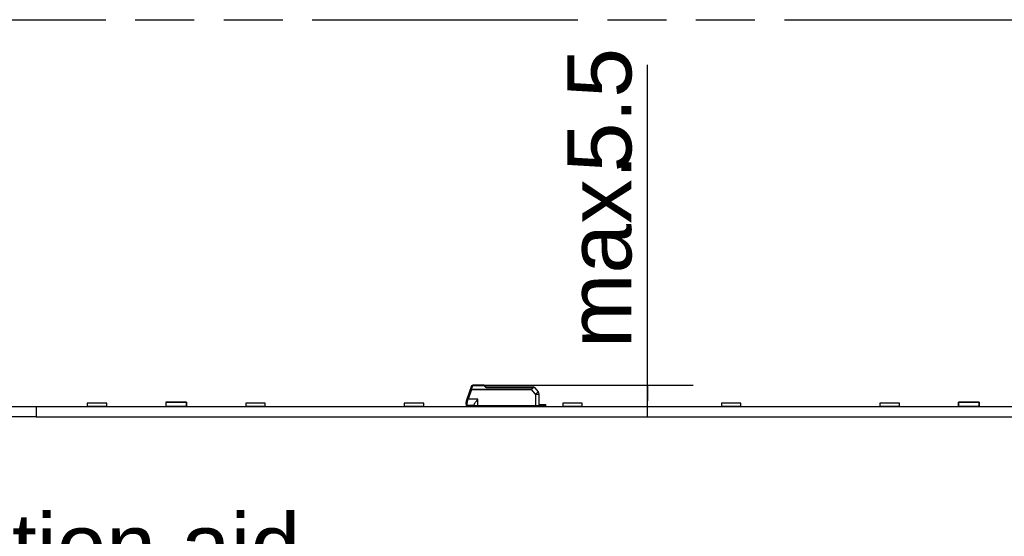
# Model space of a CAD drawing. Header units: millimetres. Extents: x 0 to 210, y 0 to 297.
# Tile 9 of 26: x 72 to 104, y 166 to 183. Entities that reach past the tile are written whole.
import ezdxf
from ezdxf.enums import TextEntityAlignment as Align

# ---------------------------------------------------------------- set-up
doc = ezdxf.new("R2010")
doc.units = ezdxf.units.MM
doc.header["$LTSCALE"] = 19.36
doc.linetypes.add('PHANTOM', pattern=[0.8, 0.45, -0.05, 0.1, -0.05, 0.1, -0.05])
doc.layers.get('0').update_dxf_attribs({"linetype": 'CONTINUOUS'})
for name, color, linetype in [('DEFAULT_3', 7, 'PHANTOM'), ('Z_DIM_2D', 7, 'CONTINUOUS'), ('Z_NOTICE', 7, 'CONTINUOUS')]:
    doc.layers.add(name, color=color, linetype=linetype)
doc.styles.add('TEXTSTYLE_3', font='helveticaneueltw1g-ltcn.otf')
doc.styles.add('TEXTSTYLE_4', font='gdt', dxfattribs={"width": 0.7})
doc.dimstyles.new('DIMSTYLE_4', dxfattribs={"dimtxt": 2.1, "dimasz": 3.5, "dimexe": 1.5, "dimexo": 0, "dimgap": 0.525, "dimtad": 1, "dimdec": 3, "dimlfac": 5, "dimdsep": 46, "dimtxsty": 'TEXTSTYLE_3', "dimblk": '_FILLED', "dimblk1": '_FILLED', "dimblk2": '_FILLED', "dimcen": 0.09, "dimclrt": 5, "dimadec": 3, "dimazin": 2, "dimtol": 1, "dimtp": 0.15, "dimtm": 0.15, "dimtfac": 1, "dimtdec": 3, "dimtofl": 0, "dimtmove": 0, "dimatfit": 3, "dimldrblk": '_FILLED', "dimfxl": 0, "dimtolj": 1, "dimarcsym": 0})
doc.dimstyles.new('DIMSTYLE_5', dxfattribs={"dimtxt": 2.1, "dimasz": 3.5, "dimexe": 1.5, "dimexo": 0, "dimgap": 0.525, "dimtad": 1, "dimdec": 3, "dimlfac": 5, "dimdsep": 46, "dimtxsty": 'TEXTSTYLE_3', "dimblk": '_FILLED', "dimblk1": '_FILLED', "dimblk2": '_FILLED', "dimcen": 0.09, "dimclrt": 5, "dimadec": 3, "dimazin": 2, "dimtp": 0.1, "dimtm": 0.1, "dimtfac": 1, "dimtdec": 3, "dimtofl": 0, "dimtmove": 0, "dimatfit": 3, "dimldrblk": '_FILLED', "dimfxl": 0, "dimtolj": 1, "dimarcsym": 0})

# ---------------------------------------------------------------- blocks, each defined once
blk = doc.blocks.new('*D11')
at = {"layer": 'Z_DIM_2D', "color": 2, "linetype": 'Continuous', "transparency": 16777216}
for p, q in [((69.247, 169.817), (69.247, 181.41)), ((72.043, 169.982), (67.747, 169.982)), ((69.247, 169.982), (69.247, 169.817)), ((72.043, 169.652), (67.747, 169.652)), ((69.247, 169.652), (69.247, 169.817))]:
    blk.add_line(p, q, dxfattribs=at)
at = {"layer": 'Z_DIM_2D', "color": 5, "linetype": 'Continuous', "transparency": 16777216}
for s, height, style, p in [('0.15', 1.47, 'TEXTSTYLE_3', (68.407, 177.954)), ('1.65', 2.1, 'TEXTSTYLE_3', (68.722, 171.303)), ('`', 1.47, 'TEXTSTYLE_4', (68.407, 176.239))]:
    blk.add_text(s, height=height, rotation=90, dxfattribs=dict(at, style=style)).set_placement(p)
blk = doc.blocks.new('_FILLED')
at = {"color": 0, "linetype": 'ByBlock'}
blk.add_solid([(0, 0), (-1, 0.125), (-1, -0.125)], dxfattribs=at)
blk = doc.blocks.new('_NONE')
blk = doc.blocks.new('*D12')
at = {"layer": 'Z_DIM_2D', "color": 2, "linetype": 'Continuous', "transparency": 16777216}
for p, q in [((92.098, 170.172), (92.098, 181.2)), ((86.697, 170.692), (93.598, 170.692)), ((92.098, 170.692), (92.098, 170.172)), ((92.098, 169.652), (92.098, 170.172))]:
    blk.add_line(p, q, dxfattribs=at)
at = {"layer": 'Z_DIM_2D', "color": 5, "linetype": 'Continuous', "transparency": 16777216, "style": 'TEXTSTYLE_3'}
for s, p in [('5.5', (91.573, 177.674)), ('max. ', (91.573, 171.907))]:
    blk.add_text(s, height=2.1, rotation=90, dxfattribs=at).set_placement(p)

msp = doc.modelspace()

# ---------------------------------------------------------------- linework, layer by layer
at = {"color": 7, "linetype": 'Continuous'}
for p, q in [((86.3311, 170.66541), (86.15992, 170.1951)), ((86.33241, 170.55313), (86.33384, 170.55701)), ((86.69666, 170.69173), (86.36869, 170.69173)), ((86.76464, 170.67062), (86.8212, 170.63173)), ((86.82092, 170.63173), (88.3614, 170.63173)), ((88.39205, 170.61744), (88.51647, 170.46915)), ((88.54787, 170.01173), (88.54454, 170.39306)), ((72.04287, 169.98173), (72.04287, 169.65173)), ((128.04287, 169.98173), (72.04287, 169.98173)), ((73.72287, 170.09573), (73.72287, 169.99173)), ((74.36287, 170.09573), (73.72287, 170.09573)), ((74.36287, 169.99173), (73.72287, 169.99173)), ((74.36287, 169.99173), (74.36287, 170.09573)), ((76.30287, 170.12823), (76.30287, 169.99523)), ((76.41937, 170.13173), (76.30637, 170.13173)), ((76.30637, 169.99173), (76.44937, 169.99173)), ((76.44937, 170.13173), (76.42287, 170.13173)), ((76.42287, 170.11773), (76.42287, 170.12823)), ((76.45287, 170.11773), (76.42287, 170.11773)), ((76.45287, 170.12823), (76.45287, 170.11773)), ((76.45287, 169.99523), (76.45287, 170.00573)), ((76.45287, 170.00573), (76.83287, 170.00573)), ((76.82937, 170.13173), (76.45637, 170.13173)), ((76.83287, 170.11773), (76.83287, 170.12823)), ((76.86287, 170.11773), (76.83287, 170.11773)), ((76.83287, 170.00573), (76.83287, 169.99523)), ((76.86287, 170.13173), (76.83637, 170.13173)), ((76.83637, 169.99173), (76.97937, 169.99173)), ((76.86287, 170.12823), (76.86287, 170.11773)), ((76.97937, 170.13173), (76.86637, 170.13173)), ((76.98287, 169.99523), (76.98287, 170.12823)), ((78.92287, 170.09573), (78.92287, 169.99173)), ((79.56287, 170.09573), (78.92287, 170.09573)), ((79.56287, 169.99173), (78.92287, 169.99173)), ((79.56287, 169.99173), (79.56287, 170.09573)), ((84.12287, 170.09573), (84.12287, 169.99173)), ((84.76287, 170.09573), (84.12287, 170.09573)), ((84.76287, 169.99173), (84.12287, 169.99173)), ((84.76287, 169.99173), (84.76287, 170.09573)), ((86.14787, 170.07173), (86.14787, 170.12681)), ((86.15787, 170.00173), (86.15787, 170.04543)), ((86.15787, 170.00173), (86.62672, 170.00173)), ((86.18787, 170.03173), (86.41787, 170.03173)), ((86.41787, 170.01173), (86.41787, 170.04913)), ((88.54787, 170.01173), (86.41787, 170.01173)), ((86.61787, 170.01173), (86.62787, 170.00173)), ((86.62787, 170.00173), (86.76787, 170.00173)), ((88.35787, 170.00173), (88.76787, 170.00173)), ((88.54744, 170.06173), (88.76787, 170.06173)), ((88.5477, 170.03173), (88.73787, 170.03173)), ((88.76787, 170.00173), (88.76787, 170.06173)), ((89.32287, 170.09573), (89.32287, 169.99173)), ((89.96287, 170.09573), (89.32287, 170.09573)), ((89.96287, 169.99173), (89.32287, 169.99173)), ((89.96287, 169.99173), (89.96287, 170.09573)), ((94.52287, 170.09573), (94.52287, 169.99173)), ((95.16287, 170.09573), (94.52287, 170.09573)), ((95.16287, 169.99173), (94.52287, 169.99173)), ((95.16287, 169.99173), (95.16287, 170.09573)), ((99.72287, 170.09573), (99.72287, 169.99173)), ((100.36287, 170.09573), (99.72287, 170.09573)), ((100.36287, 169.99173), (99.72287, 169.99173)), ((100.16287, 169.98173), (100.16287, 169.99173)), ((100.36287, 169.99173), (100.36287, 170.09573)), ((100.37573, 169.99173), (100.54287, 169.99173)), ((100.54287, 169.98173), (100.54287, 169.99173)), ((102.30287, 170.12823), (102.30287, 169.99523)), ((102.41937, 170.13173), (102.30637, 170.13173)), ((102.30637, 169.99173), (102.44937, 169.99173)), ((102.44937, 170.13173), (102.42287, 170.13173)), ((102.42287, 170.12823), (102.42287, 170.11773)), ((102.45287, 170.11773), (102.42287, 170.11773)), ((102.45287, 170.11773), (102.45287, 170.12823)), ((102.45287, 170.00573), (102.83287, 170.00573)), ((102.45287, 170.00573), (102.45287, 169.99523)), ((102.82937, 170.13173), (102.45637, 170.13173)), ((102.83287, 170.11773), (102.83287, 170.12823)), ((102.86287, 170.11773), (102.83287, 170.11773)), ((102.83287, 170.00573), (102.83287, 169.99523)), ((102.86287, 170.13173), (102.83637, 170.13173)), ((102.83637, 169.99173), (102.97937, 169.99173)), ((102.86287, 170.11773), (102.86287, 170.12823)), ((102.97937, 170.13173), (102.86637, 170.13173)), ((102.98287, 169.99523), (102.98287, 170.12823)), ((72.04287, 169.65173), (128.04287, 169.65173))]:
    msp.add_line(p, q, dxfattribs=at)
at = {"color": 9, "linetype": 'Continuous'}
for p, q in [((86.33264, 170.55304), (86.21634, 170.23346)), ((86.33264, 170.56179), (86.3506, 170.62219)), ((86.33264, 170.56179), (88.29031, 170.56179)), ((86.33264, 170.55304), (88.29031, 170.55304)), ((86.36869, 170.68284), (86.36869, 170.69173)), ((86.36869, 170.68284), (86.69667, 170.68284)), ((86.69666, 170.69173), (86.69667, 170.68284)), ((86.74198, 170.66564), (86.7528, 170.65655)), ((86.7528, 170.65655), (86.77307, 170.6395)), ((86.80535, 170.61274), (86.80931, 170.60951)), ((86.80931, 170.60951), (88.31588, 170.60951)), ((88.29031, 170.56179), (88.29031, 170.55304)), ((88.42496, 170.39257), (88.29031, 170.55304)), ((88.31588, 170.63173), (88.31588, 170.60951)), ((88.33302, 170.6064), (88.37711, 170.61462)), ((86.53786, 170.23346), (86.21634, 170.23346)), ((86.53786, 170.01173), (86.53786, 170.23346)), ((88.42496, 170.39257), (88.42732, 170.01173)), ((76.30287, 170.12823), (76.98287, 170.12823)), ((76.45287, 169.99523), (76.30287, 169.99523)), ((76.30637, 169.99173), (76.30637, 170.13173)), ((76.98287, 169.99523), (76.83287, 169.99523)), ((76.97937, 170.13173), (76.97937, 169.99173)), ((86.18787, 170.03173), (86.18787, 170.10048)), ((86.49787, 170.01173), (86.49787, 170.00173)), ((86.64373, 170.00173), (86.64373, 170.01173)), ((88.35787, 170.00173), (88.35787, 170.01173)), ((88.73787, 170.06173), (88.73787, 170.03173)), ((102.30287, 170.12823), (102.98287, 170.12823)), ((102.45287, 169.99523), (102.30287, 169.99523)), ((102.30637, 169.99173), (102.30637, 170.13173)), ((102.98287, 169.99523), (102.83287, 169.99523)), ((102.97937, 170.13173), (102.97937, 169.99173))]:
    msp.add_line(p, q, dxfattribs=at)
at = {"color": 7, "linetype": 'Continuous'}
for centre, radius, start, end in [((86.36869, 170.65173), 0.04, 90, 160.001587), ((86.69666, 170.57173), 0.12, 55.49243, 89.999268), ((88.3614, 170.59173), 0.04, 39.991183, 89.999985), ((88.42455, 170.39202), 0.12, 0.5, 40.000002), ((76.30637, 170.12823), 0.0035, 90, 180), ((76.30637, 169.99523), 0.0035, 180, 270), ((76.41937, 170.12823), 0.0035, 0, 90), ((76.44937, 169.99523), 0.0035, 270, 360), ((76.45637, 170.12823), 0.0035, 90, 180), ((76.82937, 170.12823), 0.0035, 0, 90), ((76.83637, 169.99523), 0.0035, 180, 270), ((76.86637, 170.12823), 0.0035, 90, 180), ((76.97937, 170.12823), 0.0035, 0, 90), ((76.97937, 169.99523), 0.0035, 270, 360), ((86.34787, 170.12673), 0.2, 160.031634, 179.903077), ((86.18787, 170.07173), 0.04, 180, 269.999617), ((86.76787, 170.12173), 0.12, 270, 290.296257), ((88.35787, 170.12173), 0.12, 246.443536, 270), ((102.30637, 170.12823), 0.0035, 90, 180), ((102.30637, 169.99523), 0.0035, 180, 270), ((102.41937, 170.12823), 0.0035, 0, 90), ((102.44937, 169.99523), 0.0035, 270, 360), ((102.45637, 170.12823), 0.0035, 90, 180), ((102.82937, 170.12823), 0.0035, 0, 90), ((102.83637, 169.99523), 0.0035, 180, 270), ((102.86637, 170.12823), 0.0035, 90, 180), ((102.97937, 170.12823), 0.0035, 0, 90), ((102.97937, 169.99523), 0.0035, 270, 360)]:
    msp.add_arc(centre, radius, start, end, dxfattribs=at)
at = {"color": 9, "linetype": 'Continuous'}
for centre, radius, start, end in [((85.901, 170.4374), 0.44878, 15.542477, 16.076966), ((91.7722, 169.01279), 5.65543, 163.347499, 163.466451), ((77.06714, 173.42121), 9.69622, 343.291009, 343.453918), ((97.39903, 167.38529), 11.51269, 163.355819, 163.475164), ((86.69313, 170.60855), 0.07514, 49.443329, 56.21183), ((88.95475, 173.23339), 3.3894, 229.93335, 230.186525), ((88.50177, 172.69186), 2.68339, 230.212366, 230.787877), ((86.2393, 170.29622), 0.134, 249.980767, 251.834077)]:
    msp.add_arc(centre, radius, start, end, dxfattribs=at)
at = {"color": 7, "linetype": 'Continuous'}
msp.add_ellipse((86.18787, 169.98173), major_axis=(0, 0.05), ratio=1, start_param=0, end_param=0.64350111, dxfattribs=at)
at = {"color": 9, "linetype": 'Continuous'}
for points, knots in [([(86.33204, 170.56233), (86.32988, 170.56342), (86.32501, 170.56375), (86.31691, 170.56671), (86.30782, 170.56818), (86.30034, 170.56901), (86.2955, 170.56765), (86.29505, 170.56636)], [0, 0, 0, 0, 0.19016512, 0.36998422, 0.67960514, 0.89300283, 1, 1, 1, 1]), ([(86.33401, 170.55755), (86.32937, 170.55911), (86.32062, 170.56183), (86.30811, 170.56549), (86.30107, 170.56644), (86.29544, 170.56743), (86.29505, 170.56637)], [0, 0, 0, 0, 0.36485733, 0.69745907, 0.91566479, 1, 1, 1, 1]), ([(86.29505, 170.56637), (86.29514, 170.56661), (86.29651, 170.56561), (86.29825, 170.56555), (86.3019, 170.564), (86.30857, 170.5618), (86.31905, 170.55794), (86.32787, 170.55478), (86.33265, 170.55304)], [0, 0, 0, 0, 0.01929981, 0.07625034, 0.16867255, 0.29300485, 0.61725645, 1, 1, 1, 1]), ([(86.31637, 170.62495), (86.31722, 170.62731), (86.32239, 170.63331), (86.33657, 170.63638), (86.3478, 170.635), (86.35396, 170.63344)], [0, 0, 0, 0, 0.18289661, 0.538182, 1, 1, 1, 1]), ([(86.3311, 170.66541), (86.33338, 170.67167), (86.34525, 170.68297), (86.36079, 170.68398), (86.36869, 170.68284)], [0, 0, 0, 0, 0.45471381, 1, 1, 1, 1]), ([(86.74198, 170.66564), (86.74406, 170.66719), (86.75047, 170.67141), (86.76023, 170.67365), (86.76464, 170.67062)], [0, 0, 0, 0, 0.32614999, 1, 1, 1, 1]), ([(88.31588, 170.60951), (88.31556, 170.60486), (88.31431, 170.59546), (88.31195, 170.58134), (88.30479, 170.56755), (88.29514, 170.56329), (88.29031, 170.56179)], [0, 0, 0, 0, 0.24000639, 0.48737477, 0.73954283, 1, 1, 1, 1]), ([(88.29031, 170.55304), (88.2963, 170.55489), (88.30778, 170.56013), (88.32056, 170.57389), (88.3272, 170.59033), (88.33132, 170.60107), (88.33302, 170.6064)], [0, 0, 0, 0, 0.26253231, 0.51742917, 0.7652909, 1, 1, 1, 1]), ([(88.33302, 170.6064), (88.3324, 170.60983), (88.33009, 170.61941), (88.32288, 170.63173), (88.31588, 170.63173)], [0, 0, 0, 0, 0.33232792, 1, 1, 1, 1]), ([(88.37711, 170.61462), (88.37922, 170.61503), (88.38284, 170.61567), (88.38759, 170.61687), (88.39021, 170.617), (88.39179, 170.6177), (88.39205, 170.61744)], [0, 0, 0, 0, 0.42435126, 0.73634894, 0.92874192, 1, 1, 1, 1]), ([(86.21634, 170.23347), (86.21156, 170.23522), (86.20274, 170.23837), (86.19225, 170.24224), (86.18558, 170.24443), (86.18194, 170.24599), (86.18019, 170.24605), (86.17883, 170.24705), (86.17874, 170.2468)], [0, 0, 0, 0, 0.3828901, 0.70716216, 0.83149032, 0.9238393, 0.98070895, 1, 1, 1, 1]), ([(86.14787, 170.12681), (86.14787, 170.11948), (86.16047, 170.10359), (86.1781, 170.10049), (86.18787, 170.10048)], [0, 0, 0, 0, 0.42839797, 1, 1, 1, 1]), ([(86.15992, 170.19511), (86.15828, 170.1906), (86.17357, 170.17839), (86.18451, 170.17356), (86.19343, 170.17031)], [0, 0, 0, 0, 0.33579988, 1, 1, 1, 1]), ([(86.18787, 170.10048), (86.18785, 170.10573), (86.18866, 170.12879), (86.19265, 170.15175), (86.19753, 170.1689)], [0, 0, 0, 0, 0.22735362, 1, 1, 1, 1])]:
    msp.add_open_spline(points, degree=3, knots=knots, dxfattribs=at)
for points in [[(86.69667, 170.68284), (86.70186, 170.6828), (86.70708, 170.68213), (86.71213, 170.68093)], [(86.71213, 170.68093), (86.72019, 170.67901), (86.72802, 170.6756), (86.73491, 170.671)], [(88.31588, 170.60951), (88.32167, 170.60905), (88.32745, 170.60804), (88.33302, 170.6064)]]:
    msp.add_open_spline(points, degree=3, dxfattribs=at)
at = {"color": 7, "linetype": 'Continuous'}
for points, knots in [([(86.82092, 170.63173), (86.82002, 170.63173), (86.81798, 170.62935), (86.81407, 170.62233), (86.81132, 170.61496), (86.80931, 170.60951)], [0, 0, 0, 0, 0.10581695, 0.31505557, 1, 1, 1, 1]), ([(86.19753, 170.1689), (86.19911, 170.17415), (86.20551, 170.19563), (86.21168, 170.21719), (86.21634, 170.23346)], [0, 0, 0, 0, 0.24476181, 1, 1, 1, 1]), ([(86.41787, 170.04913), (86.41787, 170.05456), (86.42158, 170.06703), (86.43544, 170.09458), (86.46188, 170.13297), (86.49801, 170.18222), (86.52439, 170.21608), (86.53785, 170.23346)], [0, 0, 0, 0, 0.07346992, 0.17168201, 0.41880487, 0.70220361, 1, 1, 1, 1]), ([(88.51647, 170.46915), (88.51635, 170.4693), (88.51564, 170.46823), (88.51441, 170.46773), (88.51216, 170.46562), (88.50762, 170.46203), (88.49997, 170.45555), (88.48875, 170.44622), (88.47507, 170.43474), (88.45353, 170.41664), (88.43661, 170.40239), (88.42496, 170.39257)], [0, 0, 0, 0, 0.00483352, 0.01921173, 0.04301908, 0.0760445, 0.16833221, 0.29257177, 0.44403585, 0.61687692, 1, 1, 1, 1]), ([(88.42496, 170.39257), (88.44023, 170.39273), (88.46238, 170.39295), (88.49057, 170.39315), (88.50847, 170.39326), (88.5231, 170.39327), (88.53315, 170.39334), (88.53896, 170.39319), (88.54204, 170.39334), (88.54332, 170.39295), (88.54454, 170.39326), (88.54454, 170.39306)], [0, 0, 0, 0, 0.38294586, 0.55577823, 0.70726535, 0.83154398, 0.92387347, 0.95691792, 0.98074216, 0.99513682, 1, 1, 1, 1]), ([(88.76787, 170.02173), (88.76587, 170.02323), (88.75689, 170.02896), (88.74601, 170.03173), (88.73787, 170.03173)], [0, 0, 0, 0, 0.23493241, 1, 1, 1, 1])]:
    msp.add_open_spline(points, degree=3, knots=knots, dxfattribs=at)
at = {"layer": 'DEFAULT_3', "color": 91, "linetype": 'PHANTOM', "true_color": 0x80ff80}
msp.add_line((50.12864, 182.68), (150.12864, 182.68), dxfattribs=at)

# ---------------------------------------------------------------- texts
at = {"layer": 'Z_NOTICE', "color": 5, "linetype": 'Continuous', "style": 'TEXTSTYLE_3'}
msp.add_text(' position aid ', height=2.1, dxfattribs=at).set_placement((81.52286, 164.37813), align=Align.RIGHT)

# ---------------------------------------------------------------- dimensions: what is measured, and where the dimension line sits
at = {"layer": 'Z_DIM_2D', "color": 2, "linetype": 'Continuous'}
dim = msp.add_linear_dim(base=(69.24711, 169.65173), p1=(72.04287, 169.98173), p2=(72.04287, 169.65173), angle=270, dimstyle='DIMSTYLE_4', override={"dimblk1": 'NONE', "dimblk2": 'NONE', "dimsah": 1}, dxfattribs=at)
dim.commit()
dim.dimension.update_dxf_attribs({"geometry": '*D11', "text_midpoint": (69.24711, 176.35649), "dimtype": 160})
dim = msp.add_linear_dim(base=(92.09828, 170.69173), p1=(72.04287, 169.65173), p2=(86.69666, 170.69173), angle=90, text='max. <>', dimstyle='DIMSTYLE_5', override={"dimblk1": 'NONE', "dimblk2": 'NONE', "dimsah": 1}, dxfattribs=at)
dim.commit()
dim.dimension.update_dxf_attribs({"geometry": '*D12', "text_midpoint": (92.09828, 176.55382), "dimtype": 160})

doc.saveas('drawing.dxf')
